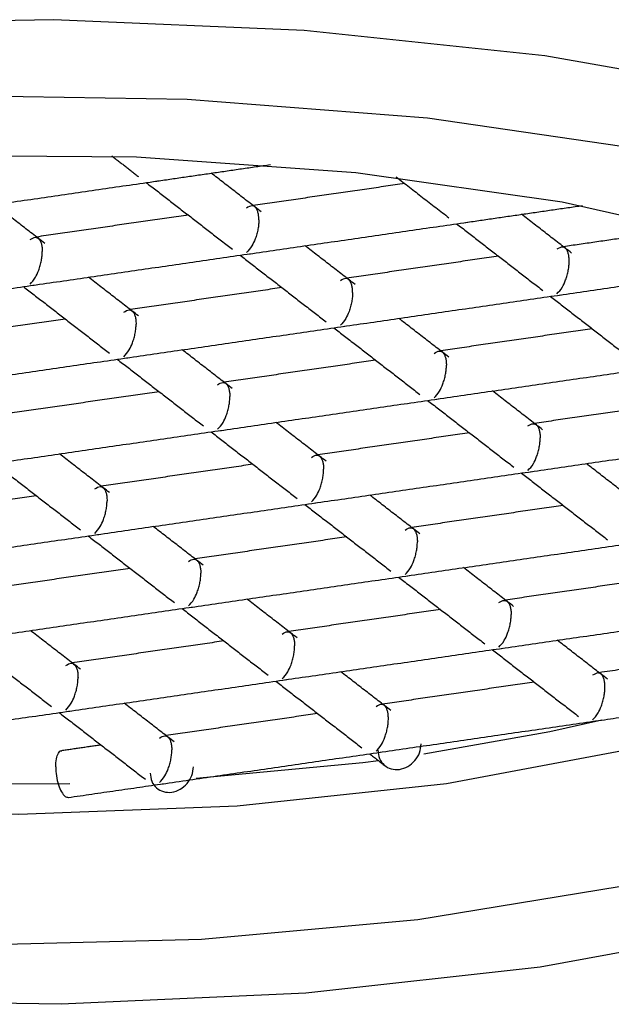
# Model space of a CAD drawing. Header units: millimetres. Extents: x 5307.743 to 5308.023, y 719.539 to 719.604.
# Tile 3 of 6: x 5307.85 to 5307.855, y 719.555 to 719.563. Entities that reach past the tile are written whole.
import ezdxf

# ---------------------------------------------------------------- set-up
doc = ezdxf.new("R2010")
doc.units = ezdxf.units.MM
doc.layers.add('SANINDUSA', color=3, linetype='Continuous')

msp = doc.modelspace()

# ---------------------------------------------------------------- linework, layer by layer
at = {"layer": 'SANINDUSA', "flags": 128}
for points in [[(5307.858034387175, 719.5620503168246), (5307.856347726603, 719.5624905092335), (5307.854454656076, 719.5628234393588), (5307.852415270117, 719.5630385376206), (5307.850294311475, 719.5631289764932), (5307.848159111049, 719.5630918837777), (5307.846077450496, 719.5629284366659), (5307.844115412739, 719.5626438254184), (5307.842335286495, 719.5622470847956), (5307.84079357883, 719.5617508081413), (5307.839539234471, 719.5611707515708), (5307.838612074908, 719.5605253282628), (5307.838041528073, 719.5598350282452), (5307.837845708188, 719.5591217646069)], [(5307.838418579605, 719.5582074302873), (5307.838373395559, 719.5589079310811), (5307.838707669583, 719.559599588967), (5307.839410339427, 719.560259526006), (5307.84045816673, 719.560865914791), (5307.841816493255, 719.5613986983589), (5307.843440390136, 719.5618402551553), (5307.845276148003, 719.562175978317), (5307.847263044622, 719.5623947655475), (5307.849335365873, 719.5624893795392), (5307.851424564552, 719.5624566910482), (5307.853461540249, 719.5622977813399), (5307.855378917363, 719.5620179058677), (5307.857113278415, 719.561626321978), (5307.858607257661, 719.5611359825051)], [(5307.840668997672, 719.5573094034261), (5307.84008284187, 719.557915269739), (5307.83984954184, 719.5585473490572), (5307.83997752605, 719.5591827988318), (5307.84046217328, 719.5597986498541), (5307.841285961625, 719.5603726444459), (5307.84241912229, 719.5608840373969), (5307.84382069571, 719.5613143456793), (5307.845440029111, 719.561648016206), (5307.847218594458, 719.5618729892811), (5307.849092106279, 719.5619811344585), (5307.85099285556, 719.5619685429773), (5307.852852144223, 719.5618356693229), (5307.85460276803, 719.5615873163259), (5307.856181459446, 719.5612324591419)], [(5307.840351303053, 719.5596923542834), (5307.840346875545, 719.5595320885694), (5307.840558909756, 719.5589122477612), (5307.841127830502, 719.5583181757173), (5307.842031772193, 719.557772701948), (5307.843235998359, 719.5572967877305), (5307.844694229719, 719.5569087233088), (5307.846350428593, 719.5566234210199), (5307.848140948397, 719.5564518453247), (5307.849996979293, 719.5564005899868), (5307.851847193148, 719.5564716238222), (5307.853620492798, 719.5566622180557), (5307.855248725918, 719.5569650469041), (5307.856669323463, 719.557368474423), (5307.857827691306, 719.5578569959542), (5307.85867931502, 719.5584118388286), (5307.859191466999, 719.5590116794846), (5307.859344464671, 719.5596334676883), (5307.859340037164, 719.5596923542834)], [(5307.861272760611, 719.5590736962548), (5307.861317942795, 719.5583731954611), (5307.860983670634, 719.5576815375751), (5307.860280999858, 719.5570216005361), (5307.859233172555, 719.5564152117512), (5307.85787484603, 719.5558824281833), (5307.856250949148, 719.5554408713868), (5307.854415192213, 719.5551051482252), (5307.852428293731, 719.5548863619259), (5307.850355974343, 719.5547917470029), (5307.848266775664, 719.5548244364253), (5307.846229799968, 719.5549833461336), (5307.844312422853, 719.5552632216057), (5307.842578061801, 719.5556548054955), (5307.841084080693, 719.5561451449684)], [(5307.855084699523, 719.5557870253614), (5307.853378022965, 719.5555064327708), (5307.851543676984, 719.5553391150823), (5307.849647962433, 719.5552911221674), (5307.847759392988, 719.5553641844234), (5307.845946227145, 719.5555556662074), (5307.844273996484, 719.5558586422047), (5307.842803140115, 719.5562621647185), (5307.841586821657, 719.5567516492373), (5307.840668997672, 719.5573094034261)], [(5307.854936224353, 719.5571985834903), (5307.854498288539, 719.5571001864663), (5307.853429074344, 719.5569085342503)], [(5307.853045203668, 719.5568544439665), (5307.852911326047, 719.5568372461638), (5307.851500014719, 719.5567043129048)], [(5307.850428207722, 719.5566579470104), (5307.849430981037, 719.5566547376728), (5307.849302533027, 719.5566570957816)]]:
    msp.add_lwpolyline(points, dxfattribs=at)
at = {"layer": 'SANINDUSA'}
for points in [[(5307.850784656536, 719.5619758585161), (5307.85101210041, 719.561799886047)], [(5307.851155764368, 719.5617611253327), (5307.852128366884, 719.5619022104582)], [(5307.852051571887, 719.5615013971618), (5307.851627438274, 719.561829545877)], [(5307.853195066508, 719.5617971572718), (5307.853642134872, 719.5614512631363)], [(5307.849320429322, 719.5614948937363), (5307.851166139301, 719.56176263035)], [(5307.851076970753, 719.5617496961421), (5307.851806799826, 719.5611850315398)], [(5307.85326707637, 719.5617414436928), (5307.851982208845, 719.5615550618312)], [(5307.850216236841, 719.561235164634), (5307.849792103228, 719.5615633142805)], [(5307.853785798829, 719.5614125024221), (5307.854773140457, 719.5615557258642)], [(5307.851431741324, 719.5614752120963), (5307.850146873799, 719.5612888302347)], [(5307.854681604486, 719.5611527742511), (5307.854257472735, 719.5614809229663)], [(5307.851950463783, 719.5611462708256), (5307.8537961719, 719.5614140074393)], [(5307.853707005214, 719.5614010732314), (5307.854436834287, 719.5608364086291)], [(5307.855680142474, 719.561361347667), (5307.854612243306, 719.5612064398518)], [(5307.852846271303, 719.5608865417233), (5307.852422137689, 719.5612146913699)], [(5307.8501151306, 719.5608800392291), (5307.851960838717, 719.5611477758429)], [(5307.851871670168, 719.561134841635), (5307.852601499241, 719.5605701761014)], [(5307.854061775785, 719.5611265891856), (5307.85277690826, 719.560940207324)], [(5307.854580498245, 719.5607976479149), (5307.856426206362, 719.5610653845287)], [(5307.851010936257, 719.5606203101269), (5307.850586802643, 719.5609484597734)], [(5307.848279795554, 719.5606138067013), (5307.850125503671, 719.5608815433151)], [(5307.850036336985, 719.5608686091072), (5307.850766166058, 719.5603039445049)], [(5307.852226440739, 719.5608603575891), (5307.850941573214, 719.5606739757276)], [(5307.852745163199, 719.5605314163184), (5307.854590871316, 719.5607991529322)], [(5307.85450170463, 719.5607862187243), (5307.855231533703, 719.5602215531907)], [(5307.853640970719, 719.5602716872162), (5307.853216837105, 719.5605998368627)], [(5307.850391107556, 719.5605941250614), (5307.849106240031, 719.5604077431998)], [(5307.850909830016, 719.5602651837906), (5307.852755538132, 719.5605329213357)], [(5307.852666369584, 719.5605199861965), (5307.853396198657, 719.5599553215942)], [(5307.854856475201, 719.5605117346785), (5307.853571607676, 719.5603253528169)], [(5307.849074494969, 719.5599989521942), (5307.850920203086, 719.5602666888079)], [(5307.851805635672, 719.5600054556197), (5307.851381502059, 719.5603336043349)], [(5307.8508310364, 719.5602537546), (5307.851560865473, 719.5596890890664)], [(5307.853021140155, 719.5602455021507), (5307.85173627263, 719.5600591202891)], [(5307.853539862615, 719.55991656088), (5307.855385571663, 719.560184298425)], [(5307.851185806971, 719.5599792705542), (5307.849900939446, 719.5597928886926)], [(5307.854435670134, 719.559656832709), (5307.85401153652, 719.5599849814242)], [(5307.851704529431, 719.5596503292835), (5307.853550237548, 719.5599180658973)], [(5307.853461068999, 719.5599051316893), (5307.854190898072, 719.559340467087)], [(5307.855651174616, 719.55989687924), (5307.854366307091, 719.5597104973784)], [(5307.852600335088, 719.5593906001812), (5307.852176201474, 719.5597187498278)], [(5307.849869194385, 719.559384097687), (5307.851714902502, 719.5596518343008)], [(5307.851625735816, 719.5596388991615), (5307.852355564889, 719.5590742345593)], [(5307.85381583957, 719.5596306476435), (5307.852530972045, 719.559444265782)], [(5307.85433456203, 719.5593017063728), (5307.856180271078, 719.5595694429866)], [(5307.850765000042, 719.5591243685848), (5307.850340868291, 719.5594525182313)], [(5307.84979040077, 719.5593726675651), (5307.850520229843, 719.5588080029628)], [(5307.851980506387, 719.5593644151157), (5307.850695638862, 719.5591780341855)], [(5307.855230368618, 719.5590419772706), (5307.854806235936, 719.5593701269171)], [(5307.852499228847, 719.5590354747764), (5307.854344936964, 719.5593032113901)], [(5307.854255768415, 719.5592902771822), (5307.854985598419, 719.5587256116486)], [(5307.850145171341, 719.5590981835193), (5307.848860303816, 719.5589118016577)], [(5307.853395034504, 719.5587757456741), (5307.85297090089, 719.5591038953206)], [(5307.850663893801, 719.5587692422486), (5307.852509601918, 719.5590369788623)], [(5307.852420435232, 719.5590240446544), (5307.853150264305, 719.5584593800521)], [(5307.854610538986, 719.5590157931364), (5307.853325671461, 719.5588294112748)], [(5307.848828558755, 719.5585030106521), (5307.850674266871, 719.5587707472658)], [(5307.851559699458, 719.5585095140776), (5307.851135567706, 719.5588376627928)], [(5307.850585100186, 719.5587578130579), (5307.851314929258, 719.5581931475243)], [(5307.852775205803, 719.5587495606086), (5307.851490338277, 719.558563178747)], [(5307.853293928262, 719.5584206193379), (5307.855139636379, 719.558688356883)], [(5307.850939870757, 719.5584833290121), (5307.849655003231, 719.5582969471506)], [(5307.854189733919, 719.558160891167), (5307.853765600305, 719.5584890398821)], [(5307.851458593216, 719.5581543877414), (5307.853304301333, 719.5584221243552)], [(5307.853215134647, 719.5584091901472), (5307.85394496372, 719.5578445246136)], [(5307.855405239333, 719.5584009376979), (5307.854120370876, 719.5582145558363)], [(5307.852354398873, 719.5578946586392), (5307.851930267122, 719.5582228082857)], [(5307.84962325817, 719.5578881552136), (5307.851468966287, 719.5581558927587)], [(5307.851379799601, 719.5581429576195), (5307.852109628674, 719.5575782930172)], [(5307.853569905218, 719.5581347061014), (5307.852285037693, 719.5579483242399)], [(5307.854088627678, 719.5578057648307), (5307.855934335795, 719.5580735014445)], [(5307.85051906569, 719.5576284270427), (5307.850094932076, 719.5579565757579)], [(5307.849544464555, 719.557876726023), (5307.850274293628, 719.5573120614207)], [(5307.851734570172, 719.5578684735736), (5307.850449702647, 719.5576820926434)], [(5307.854984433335, 719.5575460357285), (5307.854560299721, 719.557874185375)], [(5307.852253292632, 719.5575395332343), (5307.854099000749, 719.557807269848)], [(5307.854009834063, 719.5577943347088), (5307.854739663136, 719.5572296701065)], [(5307.855634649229, 719.557704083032), (5307.854915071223, 719.5575997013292)], [(5307.853149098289, 719.557279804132), (5307.852724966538, 719.5576079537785)], [(5307.850417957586, 719.5572733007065), (5307.852263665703, 719.5575410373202)], [(5307.852174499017, 719.5575281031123), (5307.85290432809, 719.55696343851)], [(5307.854364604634, 719.5575198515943), (5307.853079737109, 719.5573334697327)], [(5307.84858262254, 719.55700706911), (5307.850428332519, 719.5572748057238)], [(5307.851313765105, 719.5570135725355), (5307.850889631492, 719.5573417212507)], [(5307.854883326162, 719.5571909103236), (5307.855692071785, 719.5573082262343)], [(5307.850339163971, 719.5572618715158), (5307.851068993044, 719.5566972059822)], [(5307.852529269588, 719.5572536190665), (5307.851244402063, 719.5570672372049)], [(5307.853047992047, 719.5569246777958), (5307.854893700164, 719.5571924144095)], [(5307.850693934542, 719.55698738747), (5307.85035706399, 719.5569385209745)], [(5307.851212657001, 719.5566584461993), (5307.853058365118, 719.5569261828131)], [(5307.852969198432, 719.5569132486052), (5307.853102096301, 719.5568104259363)], [(5307.850414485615, 719.5565426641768), (5307.851223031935, 719.5566599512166)]]:
    msp.add_open_spline(points, degree=1, dxfattribs=at)
for points, knots in [([(5307.852031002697, 719.5614330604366), (5307.852030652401, 719.5614446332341), (5307.852029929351, 719.5614685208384), (5307.852023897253, 719.5614988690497), (5307.85201409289, 719.5615242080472), (5307.85199721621, 719.5615465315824), (5307.8519693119, 719.5615588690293), (5307.851942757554, 719.5615429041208), (5307.851926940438, 719.5615333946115)], [0, 0, 0, 0, 0.09925441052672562, 0.204872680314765, 0.3198126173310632, 0.4464237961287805, 0.6702619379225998, 1, 1, 1, 1]), ([(5307.852031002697, 719.5614330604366), (5307.852030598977, 719.5614208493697), (5307.852029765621, 719.5613956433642), (5307.852023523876, 719.5613549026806), (5307.852013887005, 719.5613131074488), (5307.851997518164, 719.5612626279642), (5307.851967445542, 719.561201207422), (5307.851942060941, 719.5611731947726), (5307.851926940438, 719.5611565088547)], [0, 0, 0, 0, 0.09924258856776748, 0.2048559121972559, 0.3198120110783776, 0.4464211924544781, 0.6702571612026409, 1, 1, 1, 1]), ([(5307.850091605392, 719.561267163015), (5307.850106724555, 719.561276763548), (5307.850132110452, 719.5612928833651), (5307.850162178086, 719.561280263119), (5307.850178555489, 719.5612580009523), (5307.850188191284, 719.561232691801), (5307.850194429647, 719.5612023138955), (5307.850195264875, 719.5611784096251), (5307.850195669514, 719.5611668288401)], [0, 0, 0, 0, 0.3296985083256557, 0.5535817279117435, 0.6801725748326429, 0.7951320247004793, 0.9007486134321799, 0.9999999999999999, 0.9999999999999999, 0.9999999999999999, 0.9999999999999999]), ([(5307.854661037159, 719.5610844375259), (5307.854660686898, 719.5610960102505), (5307.854659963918, 719.5611198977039), (5307.854653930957, 719.5611502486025), (5307.854644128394, 719.5611755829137), (5307.854627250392, 719.5611979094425), (5307.85459934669, 719.561210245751), (5307.854572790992, 719.5611942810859), (5307.854556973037, 719.5611847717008)], [0, 0, 0, 0, 0.09925269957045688, 0.2048691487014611, 0.3198225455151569, 0.446431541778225, 0.6702658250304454, 1, 1, 1, 1]), ([(5307.850091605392, 719.5608902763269), (5307.85010742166, 719.5609068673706), (5307.850133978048, 719.5609347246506), (5307.850161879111, 719.5609964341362), (5307.850178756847, 719.5610468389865), (5307.850188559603, 719.5610886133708), (5307.850194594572, 719.5611293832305), (5307.850195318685, 719.5611546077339), (5307.850195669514, 719.5611668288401)], [0, 0, 0, 0, 0.3296895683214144, 0.553567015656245, 0.6801656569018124, 0.7951119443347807, 0.900733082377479, 1, 1, 1, 1]), ([(5307.854556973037, 719.560807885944), (5307.854572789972, 719.5608244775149), (5307.854599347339, 719.5608523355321), (5307.854627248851, 719.5609140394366), (5307.85464412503, 719.5609644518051), (5307.85465392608, 719.5610062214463), (5307.854659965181, 719.5610469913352), (5307.854660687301, 719.5610722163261), (5307.854661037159, 719.5610844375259)], [0, 0, 0, 0, 0.3296945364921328, 0.5535724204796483, 0.6801643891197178, 0.7951166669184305, 0.9007365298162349, 1, 1, 1, 1]), ([(5307.852825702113, 719.5608182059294), (5307.852825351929, 719.5608297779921), (5307.852824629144, 719.5608536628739), (5307.85281859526, 719.560884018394), (5307.852808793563, 719.5609093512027), (5307.852791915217, 719.5609316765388), (5307.852764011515, 719.5609440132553), (5307.852737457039, 719.5609280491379), (5307.852721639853, 719.5609185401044)], [0, 0, 0, 0, 0.09925216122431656, 0.2048576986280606, 0.3198144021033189, 0.4464245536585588, 0.6702625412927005, 0.9999999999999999, 0.9999999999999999, 0.9999999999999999, 0.9999999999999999]), ([(5307.852825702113, 719.5608182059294), (5307.852825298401, 719.5608059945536), (5307.852824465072, 719.5607807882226), (5307.852818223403, 719.560740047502), (5307.852808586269, 719.5606982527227), (5307.852792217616, 719.5606477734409), (5307.85276214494, 719.5605863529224), (5307.85273676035, 719.5605583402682), (5307.852721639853, 719.5605416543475)], [0, 0, 0, 0, 0.09924496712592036, 0.2048582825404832, 0.3198120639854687, 0.4464212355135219, 0.6702571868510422, 1, 1, 1, 1]), ([(5307.850886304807, 719.5606523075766), (5307.850901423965, 719.560661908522), (5307.850926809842, 719.5606780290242), (5307.850956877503, 719.5606654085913), (5307.850973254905, 719.5606431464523), (5307.850982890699, 719.5606178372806), (5307.850989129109, 719.5605874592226), (5307.850989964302, 719.560563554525), (5307.850990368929, 719.5605519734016)], [0, 0, 0, 0, 0.3296980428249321, 0.5535806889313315, 0.6801712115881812, 0.795130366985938, 0.9007466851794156, 1, 1, 1, 1]), ([(5307.850886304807, 719.5602754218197), (5307.850902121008, 719.5602920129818), (5307.850928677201, 719.5603198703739), (5307.850956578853, 719.5603815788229), (5307.850973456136, 719.5604319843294), (5307.850983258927, 719.5604737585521), (5307.850989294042, 719.5605145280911), (5307.850990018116, 719.5605397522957), (5307.850990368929, 719.5605519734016)], [0, 0, 0, 0, 0.3296902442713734, 0.5535664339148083, 0.6801674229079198, 0.7951139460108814, 0.9007328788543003, 1, 1, 1, 1]), ([(5307.853516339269, 719.5603036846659), (5307.853531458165, 719.5603132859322), (5307.853556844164, 719.5603294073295), (5307.853586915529, 719.5603167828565), (5307.853603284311, 719.5602945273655), (5307.85361292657, 719.5602692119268), (5307.853619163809, 719.5602388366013), (5307.853619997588, 719.5602149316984), (5307.853620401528, 719.560203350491)], [0, 0, 0, 0, 0.3296855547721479, 0.5535719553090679, 0.6801805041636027, 0.7951271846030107, 0.9007452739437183, 0.9999999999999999, 0.9999999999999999, 0.9999999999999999, 0.9999999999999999]), ([(5307.853516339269, 719.559926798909), (5307.853532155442, 719.5599433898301), (5307.853558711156, 719.5599712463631), (5307.853586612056, 719.5600329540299), (5307.853603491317, 719.560083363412), (5307.853613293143, 719.5601251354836), (5307.853619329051, 719.5601659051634), (5307.853620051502, 719.5601911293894), (5307.853620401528, 719.560203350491)], [0, 0, 0, 0, 0.3297038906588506, 0.5535803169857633, 0.6801697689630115, 0.7951155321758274, 0.90073376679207, 1, 1, 1, 1]), ([(5307.851681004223, 719.5600374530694), (5307.851696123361, 719.5600470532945), (5307.8517215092, 719.5600631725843), (5307.851751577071, 719.5600505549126), (5307.851767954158, 719.5600282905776), (5307.851777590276, 719.5600029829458), (5307.851783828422, 719.5599726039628), (5307.85178466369, 719.5599486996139), (5307.851785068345, 719.5599371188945)], [0, 0, 0, 0, 0.3296981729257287, 0.5535808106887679, 0.680172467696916, 0.79513039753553, 0.9007487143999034, 1, 1, 1, 1]), ([(5307.851681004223, 719.5596605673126), (5307.851696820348, 719.5596771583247), (5307.851723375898, 719.5597050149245), (5307.851751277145, 719.5597667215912), (5307.851768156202, 719.5598171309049), (5307.851777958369, 719.5598589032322), (5307.851783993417, 719.5598996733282), (5307.851784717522, 719.5599248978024), (5307.851785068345, 719.5599371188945)], [0, 0, 0, 0, 0.32970358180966, 0.5535780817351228, 0.6801674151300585, 0.7951130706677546, 0.9007336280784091, 1, 1, 1, 1]), ([(5307.854311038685, 719.5596888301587), (5307.854326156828, 719.5596984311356), (5307.854351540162, 719.5597145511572), (5307.854381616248, 719.559701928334), (5307.854397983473, 719.5596796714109), (5307.854407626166, 719.5596543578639), (5307.854413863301, 719.5596239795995), (5307.854414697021, 719.559600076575), (5307.854415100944, 719.5595884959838)], [0, 0, 0, 0, 0.3297008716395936, 0.5535671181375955, 0.6801757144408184, 0.7951201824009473, 0.9007393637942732, 1, 1, 1, 1]), ([(5307.854311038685, 719.5593119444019), (5307.854326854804, 719.5593285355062), (5307.854353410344, 719.5593563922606), (5307.854381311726, 719.5594180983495), (5307.854398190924, 719.5594685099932), (5307.854407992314, 719.5595102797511), (5307.854414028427, 719.5595510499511), (5307.854414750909, 719.5595762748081), (5307.854415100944, 719.5595884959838)], [0, 0, 0, 0, 0.3297037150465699, 0.5535783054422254, 0.6801697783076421, 0.795120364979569, 0.9007379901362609, 0.9999999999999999, 0.9999999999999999, 0.9999999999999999, 0.9999999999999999]), ([(5307.852475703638, 719.5594225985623), (5307.852490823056, 719.5594321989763), (5307.852516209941, 719.55944831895), (5307.85254627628, 719.5594356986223), (5307.852562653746, 719.5594134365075), (5307.852572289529, 719.5593881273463), (5307.852578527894, 719.559357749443), (5307.852579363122, 719.5593338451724), (5307.85257976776, 719.5593222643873)], [0, 0, 0, 0, 0.3296864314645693, 0.5535736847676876, 0.6801668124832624, 0.7951283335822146, 0.900746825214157, 0.9999999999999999, 0.9999999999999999, 0.9999999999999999, 0.9999999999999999]), ([(5307.852475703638, 719.5590457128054), (5307.852491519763, 719.5590623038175), (5307.852518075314, 719.5590901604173), (5307.852545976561, 719.5591518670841), (5307.852562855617, 719.5592022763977), (5307.852572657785, 719.5592440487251), (5307.852578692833, 719.5592848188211), (5307.852579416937, 719.5593100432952), (5307.85257976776, 719.5593222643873)], [0, 0, 0, 0, 0.32970358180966, 0.5535780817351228, 0.6801674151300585, 0.7951130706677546, 0.9007336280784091, 1, 1, 1, 1]), ([(5307.850640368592, 719.5591563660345), (5307.85065548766, 719.5591659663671), (5307.850680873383, 719.5591820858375), (5307.850710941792, 719.5591694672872), (5307.85072731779, 719.5591472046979), (5307.850736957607, 719.559121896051), (5307.850743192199, 719.5590915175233), (5307.85074402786, 719.5590676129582), (5307.850744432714, 719.5590560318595)], [0, 0, 0, 0, 0.3296977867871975, 0.5535801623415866, 0.6801707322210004, 0.7951309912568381, 0.9007466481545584, 1, 1, 1, 1]), ([(5307.850640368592, 719.5587794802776), (5307.850656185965, 719.5587960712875), (5307.850682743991, 719.5588239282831), (5307.850710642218, 719.5588856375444), (5307.850727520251, 719.5589360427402), (5307.850737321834, 719.5589778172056), (5307.850743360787, 719.5590185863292), (5307.850744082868, 719.5590438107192), (5307.850744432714, 719.5590560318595)], [0, 0, 0, 0, 0.3296918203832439, 0.5535662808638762, 0.6801671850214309, 0.7951136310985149, 0.9007331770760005, 1, 1, 1, 1]), ([(5307.853270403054, 719.5588077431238), (5307.853285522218, 719.5588173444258), (5307.853310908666, 719.5588334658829), (5307.853340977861, 719.5588208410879), (5307.853357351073, 719.5587985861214), (5307.853366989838, 719.5587732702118), (5307.853373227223, 719.558742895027), (5307.853374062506, 719.5587189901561), (5307.853374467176, 719.5587074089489)], [0, 0, 0, 0, 0.3296853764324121, 0.5535716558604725, 0.6801814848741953, 0.7951270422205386, 0.900745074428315, 1, 1, 1, 1]), ([(5307.853270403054, 719.558430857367), (5307.853286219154, 719.5584474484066), (5307.853312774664, 719.5584753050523), (5307.8533406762, 719.5585370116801), (5307.853357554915, 719.5585874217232), (5307.853367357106, 719.5586291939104), (5307.853373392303, 719.5586699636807), (5307.853374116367, 719.5586951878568), (5307.853374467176, 719.5587074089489)], [0, 0, 0, 0, 0.3297036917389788, 0.5535782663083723, 0.680169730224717, 0.7951154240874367, 0.9007335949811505, 0.9999999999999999, 0.9999999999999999, 0.9999999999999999, 0.9999999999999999]), ([(5307.851435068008, 719.5585415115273), (5307.85145018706, 719.5585511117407), (5307.851475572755, 719.558567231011), (5307.85150564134, 719.5585546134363), (5307.851522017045, 719.5585323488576), (5307.851531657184, 719.5585070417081), (5307.851537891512, 719.5584766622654), (5307.851538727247, 719.5584527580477), (5307.85153913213, 719.5584411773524)], [0, 0, 0, 0, 0.3296980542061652, 0.5535806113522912, 0.6801722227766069, 0.7951311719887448, 0.9007487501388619, 1, 1, 1, 1]), ([(5307.851435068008, 719.5581646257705), (5307.851450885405, 719.5581812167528), (5307.851477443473, 719.5582090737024), (5307.851505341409, 719.558270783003), (5307.851522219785, 719.5583211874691), (5307.851532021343, 719.5583629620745), (5307.851538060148, 719.558403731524), (5307.851538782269, 719.5584289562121), (5307.85153913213, 719.5584411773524)], [0, 0, 0, 0, 0.3296917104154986, 0.5535660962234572, 0.6801648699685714, 0.7951112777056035, 0.9007332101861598, 1, 1, 1, 1]), ([(5307.85406510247, 719.5581928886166), (5307.854080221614, 719.5582024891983), (5307.854105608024, 719.5582186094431), (5307.854135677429, 719.5582059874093), (5307.854152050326, 719.5581837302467), (5307.854161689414, 719.5581584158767), (5307.854167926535, 719.5581280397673), (5307.854168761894, 719.558104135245), (5307.854169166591, 719.5580925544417)], [0, 0, 0, 0, 0.3296855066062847, 0.5535717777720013, 0.6801827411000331, 0.7951270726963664, 0.9007471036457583, 1, 1, 1, 1]), ([(5307.85406510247, 719.5578160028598), (5307.854080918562, 719.5578325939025), (5307.854107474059, 719.5578604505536), (5307.854135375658, 719.5579221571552), (5307.854152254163, 719.5579725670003), (5307.854162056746, 719.5580143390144), (5307.854168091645, 719.5580551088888), (5307.854168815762, 719.5580803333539), (5307.854169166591, 719.5580925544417)], [0, 0, 0, 0, 0.3297036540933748, 0.5535782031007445, 0.6801696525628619, 0.7951130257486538, 0.9007336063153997, 0.9999999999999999, 0.9999999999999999, 0.9999999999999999, 0.9999999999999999]), ([(5307.852229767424, 719.5579266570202), (5307.852244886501, 719.5579362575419), (5307.852270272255, 719.5579523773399), (5307.852300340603, 719.557939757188), (5307.852316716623, 719.5579174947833), (5307.852326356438, 719.5578921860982), (5307.85233259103, 719.5578618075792), (5307.852333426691, 719.5578379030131), (5307.852333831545, 719.5578263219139)], [0, 0, 0, 0, 0.3296976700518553, 0.5535803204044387, 0.6801708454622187, 0.79513106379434, 0.9007466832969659, 1, 1, 1, 1]), ([(5307.852229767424, 719.557549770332), (5307.852245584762, 719.5575663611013), (5307.8522721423, 719.5575942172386), (5307.852300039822, 719.5576559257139), (5307.85231691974, 719.5577063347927), (5307.85232672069, 719.5577481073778), (5307.852332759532, 719.5577888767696), (5307.852333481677, 719.557814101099), (5307.852333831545, 719.5578263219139)], [0, 0, 0, 0, 0.329705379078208, 0.553580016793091, 0.6801693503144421, 0.7951150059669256, 0.9007362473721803, 1, 1, 1, 1]), ([(5307.85039443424, 719.5576604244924), (5307.850409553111, 719.5576700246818), (5307.850434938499, 719.5576861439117), (5307.850465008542, 719.557673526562), (5307.850481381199, 719.5576512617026), (5307.850491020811, 719.5576259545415), (5307.85049725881, 719.5575955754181), (5307.850498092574, 719.5575716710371), (5307.850498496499, 719.5575600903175)], [0, 0, 0, 0, 0.3296983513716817, 0.5535811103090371, 0.6801714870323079, 0.7951305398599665, 0.9007489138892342, 1, 1, 1, 1]), ([(5307.854963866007, 719.5574776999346), (5307.854963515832, 719.5574892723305), (5307.854962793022, 719.557513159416), (5307.85495675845, 719.5575435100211), (5307.854946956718, 719.5575688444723), (5307.854930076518, 719.5575911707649), (5307.854902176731, 719.5576035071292), (5307.85487562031, 719.5575875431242), (5307.854859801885, 719.5575780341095)], [0, 0, 0, 0, 0.09925082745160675, 0.2048679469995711, 0.3198217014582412, 0.4464317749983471, 0.6702651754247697, 1, 1, 1, 1]), ([(5307.85039443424, 719.5572835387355), (5307.850410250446, 719.5573001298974), (5307.850436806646, 719.5573279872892), (5307.850464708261, 719.5573896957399), (5307.850481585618, 719.5574401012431), (5307.8504913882, 719.5574818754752), (5307.850497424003, 719.557522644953), (5307.850498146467, 719.5575478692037), (5307.850498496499, 719.5575600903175)], [0, 0, 0, 0, 0.3296903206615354, 0.5535665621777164, 0.680167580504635, 0.7951141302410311, 0.9007330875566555, 1, 1, 1, 1]), ([(5307.854859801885, 719.5572011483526), (5307.85487561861, 719.5572177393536), (5307.854902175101, 719.557245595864), (5307.854930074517, 719.5573073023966), (5307.85494695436, 719.5573577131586), (5307.854956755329, 719.5573994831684), (5307.854962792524, 719.5574402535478), (5307.85496351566, 719.5574654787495), (5307.854963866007, 719.5574776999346)], [0, 0, 0, 0, 0.3297043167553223, 0.5535779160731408, 0.6801671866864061, 0.7951176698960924, 0.9007379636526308, 1, 1, 1, 1]), ([(5307.853128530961, 719.5572114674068), (5307.853128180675, 719.5572230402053), (5307.853127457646, 719.5572469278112), (5307.853121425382, 719.5572772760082), (5307.853111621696, 719.5573026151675), (5307.853094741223, 719.5573249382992), (5307.853066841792, 719.5573372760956), (5307.853040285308, 719.5573213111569), (5307.853024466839, 719.5573118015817)], [0, 0, 0, 0, 0.09925425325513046, 0.2048723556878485, 0.3198121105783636, 0.4464244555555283, 0.6702606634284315, 1, 1, 1, 1]), ([(5307.853024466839, 719.5569349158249), (5307.853040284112, 719.5569515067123), (5307.853066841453, 719.5569793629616), (5307.853094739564, 719.5570410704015), (5307.85311161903, 719.5570914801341), (5307.853121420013, 719.5571332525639), (5307.853127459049, 719.5571740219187), (5307.85312818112, 719.5571992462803), (5307.853128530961, 719.5572114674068)], [0, 0, 0, 0, 0.32970526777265, 0.5535781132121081, 0.6801694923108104, 0.7951151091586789, 0.900733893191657, 1, 1, 1, 1]), ([(5307.851189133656, 719.5570455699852), (5307.851204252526, 719.5570551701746), (5307.851229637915, 719.5570712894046), (5307.851259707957, 719.5570586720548), (5307.851276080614, 719.5570364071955), (5307.851285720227, 719.5570111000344), (5307.851291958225, 719.5569807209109), (5307.851292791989, 719.5569568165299), (5307.851293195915, 719.5569452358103)], [0, 0, 0, 0, 0.3296983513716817, 0.5535811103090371, 0.6801714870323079, 0.7951305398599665, 0.9007489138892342, 1, 1, 1, 1]), ([(5307.850309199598, 719.5568024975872), (5307.85031037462, 719.5568264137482), (5307.850312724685, 719.5568742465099), (5307.850331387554, 719.5569201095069), (5307.850348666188, 719.5569418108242), (5307.850359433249, 719.556938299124), (5307.850360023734, 719.556938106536)], [0, 0, 0, 0, 0.3270086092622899, 0.654023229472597, 0.981026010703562, 1, 1, 1, 1]), ([(5307.851189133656, 719.5566686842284), (5307.851204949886, 719.5566852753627), (5307.851231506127, 719.5567131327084), (5307.851259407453, 719.5567748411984), (5307.851276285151, 719.5568252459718), (5307.851286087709, 719.5568670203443), (5307.851292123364, 719.5569077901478), (5307.851292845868, 719.5569330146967), (5307.851293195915, 719.5569452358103)], [0, 0, 0, 0, 0.3296902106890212, 0.5535663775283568, 0.6801652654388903, 0.7951117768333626, 0.900733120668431, 1, 1, 1, 1]), ([(5307.853039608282, 719.5569430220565), (5307.853042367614, 719.5569187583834), (5307.853047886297, 719.5568702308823), (5307.853090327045, 719.5568136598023), (5307.853150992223, 719.5567805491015), (5307.853223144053, 719.5567762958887), (5307.853295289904, 719.5568014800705), (5307.853355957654, 719.5568521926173), (5307.853398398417, 719.5569210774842), (5307.853403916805, 719.556971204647), (5307.853406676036, 719.5569962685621)], [0, 0, 0, 0, 0.1249985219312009, 0.2499978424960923, 0.3749992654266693, 0.4999961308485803, 0.6249977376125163, 0.7499987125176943, 0.8749976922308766, 1, 1, 1, 1]), ([(5307.850309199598, 719.5568024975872), (5307.850310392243, 719.5567769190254), (5307.850312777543, 719.5567257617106), (5307.850331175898, 719.5566486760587), (5307.850357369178, 719.5565869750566), (5307.850388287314, 719.5565468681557), (5307.850407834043, 719.5565448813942), (5307.850417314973, 719.556543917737)], [0, 0, 0, 0, 0.2023498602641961, 0.404701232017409, 0.6070471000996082, 0.8094024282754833, 1, 1, 1, 1]), ([(5307.851109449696, 719.5567501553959), (5307.851112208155, 719.5567258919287), (5307.851117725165, 719.5566773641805), (5307.851160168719, 719.5566207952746), (5307.851220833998, 719.5565876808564), (5307.851292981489, 719.5565834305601), (5307.85136513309, 719.556608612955), (5307.851425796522, 719.5566593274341), (5307.851468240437, 719.5567282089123), (5307.851473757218, 719.5567783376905), (5307.851476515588, 719.5568034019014)], [0, 0, 0, 0, 0.1249969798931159, 0.2499981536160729, 0.3749982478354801, 0.5000032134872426, 0.6250010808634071, 0.7500001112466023, 0.8750009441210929, 1, 1, 1, 1])]:
    msp.add_open_spline(points, degree=3, knots=knots, dxfattribs=at)

doc.saveas('drawing.dxf')
